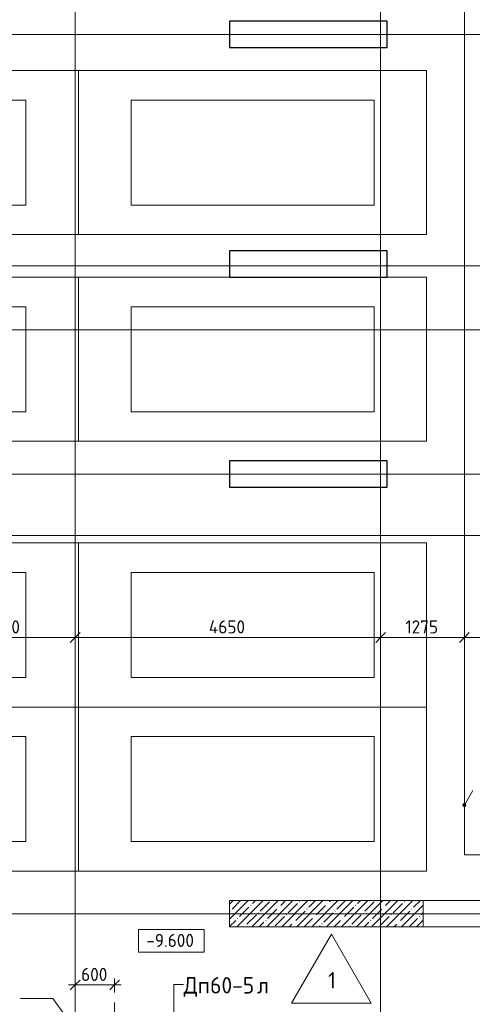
# Model space of a CAD drawing. Header units: millimetres. Extents: x 94064 to 156999, y -10965 to 64097.
# Tile 36 of 40: x 124075 to 130966, y 33820 to 48825. Entities that reach past the tile are written whole.
import ezdxf

# ---------------------------------------------------------------- set-up
doc = ezdxf.new("R2010")
doc.units = ezdxf.units.MM
doc.linetypes.add('4_ Штрихпунктир_ 10 х 2 мм', pattern=[14, 10, -2, 0, -2])
doc.linetypes.add('4_ Штрихпунктир_ 5 х 2 мм', pattern=[9, 5, -2, 0, -2])
for name, color, linetype, lineweight in [('A-ANNO-DIMS', 7, 'Continuous', 5), ('A-ANNO-DIMS-100', 7, 'Continuous', 5), ('A-DETL', 7, 'Continuous', 25), ('A-DOOR', 7, 'Continuous', 13), ('A-DOOR-IDEN', 7, 'Continuous', 5), ('A-DOOR-OPNG', 7, 'Continuous', 13), ('A-FLOR', 7, 'Continuous', 13), ('A-FLOR-IDEN', 7, 'Continuous', 5), ('A-WALL', 7, 'Continuous', 13), ('A-WALL-PATT', 7, 'Continuous', 13), ('C-PRKG', 7, 'Continuous', 13), ('G-ANNO-DIMS', 7, 'Continuous', 5), ('M-EQPM-IDEN', 7, 'Continuous', 5), ('S-COLS', 7, 'Continuous', 25), ('S-GRID', 7, 'Continuous', 5)]:
    doc.layers.add(name, color=color, linetype=linetype, lineweight=lineweight)
doc.styles.add('GOST Common_2', font='GOST_Common.ttf', dxfattribs={"height": 200})
doc.styles.add('GOST Common_3', font='GOST_Common.ttf', dxfattribs={"height": 250})
doc.dimstyles.new('2_мм', dxfattribs={"dimscale": 304.8, "dimtxt": 201.142999, "dimasz": 0.492126, "dimexe": 0.328084, "dimexo": 0.492126, "dimgap": 0, "dimtad": 1, "dimdec": 0, "dimdsep": 46, "dimtxsty": 'GOST Common_2', "dimblk1": 'OBLIQUE', "dimblk2": 'OBLIQUE', "dimsah": 1, "dimcen": 0.09, "dimdle": 0.328084, "dimadec": 5, "dimazin": 2, "dimtfac": 1, "dimtdec": 4, "dimtix": 1, "dimtmove": 0, "dimatfit": 3, "dimfxl": 1, "dimtvp": 1, "dimtolj": 1, "dimtzin": 0, "dimarcsym": 2})
doc.dimstyles.new('2_мм_1', dxfattribs={"dimscale": 304.8, "dimtxt": 201.142999, "dimasz": 0.492126, "dimexe": 0.328084, "dimexo": 0.492126, "dimgap": 0, "dimtad": 1, "dimdec": 0, "dimdsep": 46, "dimtxsty": 'GOST Common_2', "dimblk1": 'OBLIQUE', "dimblk2": 'OBLIQUE', "dimsah": 1, "dimcen": 0.09, "dimdle": 0.328084, "dimadec": 5, "dimazin": 2, "dimtfac": 1, "dimtdec": 4, "dimtix": 1, "dimtmove": 1, "dimatfit": 3, "dimfxl": 1, "dimtvp": 1, "dimtolj": 1, "dimtzin": 0, "dimarcsym": 2})

# ---------------------------------------------------------------- blocks, each defined once
blk = doc.blocks.new('КР-Проем - Настраиваемый-1819065--02_Подвал_МП_часть Г')
at = {"layer": 'A-DOOR-OPNG'}
for p, q in [((-625, 200), (625, 200)), ((-625, -200), (625, -200))]:
    blk.add_line(p, q, dxfattribs=at)
blk = doc.blocks.new('АР_Машиноместо - 4900x2400_М__5300х2500_-2211001--02_Подвал_МП_часть Г')
at = {"layer": 'C-PRKG'}
for p, q in [((2500, 0), (0, 0)), ((0, 0), (0, -5300)), ((2500, 0), (2500, -5300)), ((450, -800), (450, -4500)), ((450, -800), (2050, -800)), ((2050, -800), (2050, -4500)), ((450, -4500), (2050, -4500)), ((2500, -5300), (0, -5300))]:
    blk.add_line(p, q, dxfattribs=at)
blk = doc.blocks.new('АР_Машиноместо - 4900x2400_М__5300х2500_-V1--02_Подвал_МП_часть Г')
at = {"layer": 'C-PRKG'}
for p, q in [((2500, 0), (0, 0)), ((0, 0), (0, -5300)), ((2500, 0), (2500, -5300)), ((450, -800), (450, -4500)), ((450, -800), (2050, -800)), ((2050, -800), (2050, -4500)), ((450, -4500), (2050, -4500))]:
    blk.add_line(p, q, dxfattribs=at)
blk = doc.blocks.new('АР_Машиноместо - 4900x2400_М__5300х2500_-V2--02_Подвал_МП_часть Г')
at = {"layer": 'C-PRKG'}
for p, q in [((2500, 0), (0, 0)), ((0, 0), (0, -600)), ((2500, 0), (2500, -5300)), ((450, -800), (450, -4500)), ((450, -800), (2050, -800)), ((2050, -800), (2050, -4500)), ((0, -3000), (0, -5300)), ((450, -4500), (2050, -4500)), ((2500, -5300), (0, -5300))]:
    blk.add_line(p, q, dxfattribs=at)
blk = doc.blocks.new('DIMBLOCK112--02_Подвал_МП_часть Г')
at = {"layer": 'A-ANNO-DIMS-100'}
for p, q in [((122770, 39366), (122770, 39510)), ((124920, 39366), (124920, 39510)), ((122770, 39410), (124920, 39410)), ((122770, 39410), (122770, 39366)), ((124920, 39410), (124920, 39366))]:
    blk.add_line(p, q, dxfattribs=at)
at = {"layer": 'A-ANNO-DIMS-100', "lineweight": 25}
for p, q in [((122770, 39410), (122845, 39485)), ((124920, 39410), (124995, 39485)), ((122770, 39410), (122695, 39335)), ((124920, 39410), (124845, 39335))]:
    blk.add_line(p, q, dxfattribs=at)
at = {"layer": 'A-ANNO-DIMS-100', "color": 0, "insert": (123584, 39671), "char_height": 200, "width": 625.93, "attachment_point": 1, "line_spacing_factor": 1.022761, "style": 'GOST Common_2'}
blk.add_mtext('2150', dxfattribs=at)
blk = doc.blocks.new('_Oblique')
at = {"color": 0, "linetype": 'ByBlock', "lineweight": -2}
blk.add_line((-0.5, -0.5), (0.5, 0.5), dxfattribs=at)
blk = doc.blocks.new('DIMBLOCK113--02_Подвал_МП_часть Г')
at = {"layer": 'A-ANNO-DIMS-100'}
for p, q in [((124920, 39366), (124920, 39510)), ((129570, 39366), (129570, 39510)), ((124920, 39410), (129570, 39410)), ((124920, 39410), (124920, 39366)), ((129570, 39410), (129570, 39366))]:
    blk.add_line(p, q, dxfattribs=at)
at = {"layer": 'A-ANNO-DIMS-100', "lineweight": 25}
for p, q in [((124920, 39410), (124995, 39485)), ((129570, 39410), (129645, 39485)), ((124920, 39410), (124845, 39335)), ((129570, 39410), (129495, 39335))]:
    blk.add_line(p, q, dxfattribs=at)
at = {"layer": 'A-ANNO-DIMS-100', "color": 0, "insert": (126955, 39671), "char_height": 200, "width": 695.48, "attachment_point": 1, "line_spacing_factor": 1.022761, "style": 'GOST Common_2'}
blk.add_mtext('4650', dxfattribs=at)
blk = doc.blocks.new('DIMBLOCK114--02_Подвал_МП_часть Г')
at = {"layer": 'A-ANNO-DIMS-100'}
for p, q in [((129570, 39366), (129570, 39510)), ((130845, 39366), (130845, 39510)), ((129570, 39410), (130845, 39410)), ((129570, 39410), (129570, 39366)), ((130845, 39410), (130845, 39366))]:
    blk.add_line(p, q, dxfattribs=at)
at = {"layer": 'A-ANNO-DIMS-100', "lineweight": 25}
for p, q in [((129570, 39410), (129645, 39485)), ((130845, 39410), (130920, 39485)), ((129570, 39410), (129495, 39335)), ((130845, 39410), (130770, 39335))]:
    blk.add_line(p, q, dxfattribs=at)
at = {"layer": 'A-ANNO-DIMS-100', "color": 0, "insert": (129947, 39671), "char_height": 200, "width": 625.93, "attachment_point": 1, "line_spacing_factor": 1.022761, "style": 'GOST Common_2'}
blk.add_mtext('1275', dxfattribs=at)
blk = doc.blocks.new('DIMBLOCK115--02_Подвал_МП_часть Г')
at = {"layer": 'A-ANNO-DIMS-100'}
for p, q in [((130845, 39366), (130845, 39510)), ((133420, 39366), (133420, 39510)), ((130845, 39410), (133420, 39410)), ((130845, 39410), (130845, 39366)), ((132130, 39410), (132132, 39410)), ((132789, 39410), (132130, 39410)), ((133420, 39410), (133420, 39366))]:
    blk.add_line(p, q, dxfattribs=at)
at = {"layer": 'A-ANNO-DIMS-100', "lineweight": 25}
for p, q in [((130845, 39410), (130920, 39485)), ((133420, 39410), (133495, 39485)), ((130845, 39410), (130770, 39335)), ((133420, 39410), (133345, 39335))]:
    blk.add_line(p, q, dxfattribs=at)
at = {"layer": 'A-ANNO-DIMS-100', "color": 0, "insert": (132230, 39671), "char_height": 200, "width": 670.93, "attachment_point": 1, "line_spacing_factor": 1.022761, "style": 'GOST Common_2'}
blk.add_mtext('2575', dxfattribs=at)
blk = doc.blocks.new('Высотные отметки - Frame_2-749557--02_Подвал_МП_часть Г')
at = {"layer": 'G-ANNO-DIMS'}
for p, q in [((-5, 3.5), (-5, 0)), ((5, 3.5), (-5, 3.5)), ((5, 0), (5, 3.5)), ((-5, 0), (5, 0))]:
    blk.add_line(p, q, dxfattribs=at)
blk = doc.blocks.new('Марка полов - Марка полов-4106608--02_Подвал_МП_часть Г')
at = {"layer": 'A-FLOR-IDEN'}
for p, q in [((0, 7), (-6.06, -3.5)), ((6.06, -3.5), (0, 7)), ((-6.06, -3.5), (6.06, -3.5))]:
    blk.add_line(p, q, dxfattribs=at)
blk = doc.blocks.new('DIMBLOCK139--02_Подвал_МП_часть Г')
at = {"layer": 'A-ANNO-DIMS-100'}
for p, q in [((124920, 34070), (124920, 34214)), ((125520, 34000), (125520, 34214)), ((124820, 34114), (125620, 34114)), ((124920, 34114), (124920, 34070)), ((125520, 34114), (125520, 34000))]:
    blk.add_line(p, q, dxfattribs=at)
at = {"layer": 'A-ANNO-DIMS-100', "lineweight": 25}
for p, q in [((124920, 34114), (124845, 34039)), ((124920, 34114), (124995, 34189)), ((125520, 34114), (125445, 34039)), ((125520, 34114), (125595, 34189))]:
    blk.add_line(p, q, dxfattribs=at)
at = {"layer": 'A-ANNO-DIMS-100', "color": 0, "insert": (125010, 34375), "char_height": 200, "width": 503.2, "attachment_point": 1, "line_spacing_factor": 1.022761, "style": 'GOST Common_2'}
blk.add_mtext('600', dxfattribs=at)

msp = doc.modelspace()

# ---------------------------------------------------------------- hatches: boundary and pattern name
at = {"layer": 'A-WALL-PATT', "lineweight": 5}
h = msp.add_hatch(dxfattribs=at)
h.set_pattern_fill('FP_3', color=256, style=0, pattern_type=2)
h.set_pattern_definition([(45, (0, 0), (-114.04925, 114.04925), []), (45, (114.05, 0), (-114.04925, 114.04925), [201.612, -40.322, 3.353, -36.97])])
h.paths.add_polyline_path([(127270, 35000), (130220, 35000), (130220, 35400), (127270, 35400)])
at = {"layer": 'G-ANNO-DIMS'}
h = msp.add_hatch(color=256, dxfattribs=at)
edge = h.paths.add_edge_path()
edge.add_arc((130845, 36854.566236), 25, 0, 360)

# ---------------------------------------------------------------- linework, layer by layer
at = {"layer": 'A-DETL', "linetype": '4_ Штрихпунктир_ 5 х 2 мм', "lineweight": 5}
msp.add_line((125520, 31350), (125520, 33850), dxfattribs=at)
at = {"layer": 'A-DOOR-IDEN'}
for p, q in [((126420.494247, 34123.106876), (126570.333884, 34123.106876)), ((126420.494247, 33455.698247), (126420.494247, 34123.106876))]:
    msp.add_line(p, q, dxfattribs=at)
at = {"layer": 'A-FLOR'}
for p, q in [((130845, 36099.97433), (130845, 61659.050116)), ((131770, 36099.97433), (130845, 36099.97433))]:
    msp.add_line(p, q, dxfattribs=at)
at = {"layer": 'A-WALL'}
for p, q in [((130220, 35400), (127270, 35400)), ((127270, 35400), (127270, 35000)), ((130220, 35000), (130220, 35400)), ((127270, 35000), (130220, 35000))]:
    msp.add_line(p, q, dxfattribs=at)
at = {"layer": 'G-ANNO-DIMS'}
for p, q in [((130845, 36854.566236), (130973.193797, 37076.604406)), ((126271.00891, 34611.822877), (126384.415082, 34611.822877))]:
    msp.add_line(p, q, dxfattribs=at)
msp.add_circle((130845, 36854.566236), 25, dxfattribs=at)
at = {"layer": 'M-EQPM-IDEN'}
for p, q in [((124581.188093, 33909.023232), (124088.117777, 33909.023232)), ((125333.120326, 32861.248809), (124581.188093, 33909.023232))]:
    msp.add_line(p, q, dxfattribs=at)
at = {"layer": 'S-COLS'}
for p, q in [((129670, 48800), (127270, 48800)), ((127270, 48800), (127270, 48400)), ((129670, 48400), (129670, 48800)), ((127270, 48400), (129670, 48400)), ((129670, 45300), (127270, 45300)), ((127270, 45300), (127270, 44900)), ((129670, 44900), (129670, 45300)), ((127270, 44900), (129670, 44900)), ((129670, 42100), (127270, 42100)), ((127270, 42100), (127270, 41700)), ((129670, 41700), (129670, 42100)), ((127270, 41700), (129670, 41700))]:
    msp.add_line(p, q, dxfattribs=at)
at = {"layer": 'S-GRID', "linetype": '4_ Штрихпунктир_ 10 х 2 мм'}
for p, q in [((129570, -2719.290123), (129570, 62027.035798)), ((124920, -1568.032198), (124920, 60921.15283)), ((144300.395464, 48600), (111069.614367, 48600)), ((144300.395464, 45075), (111069.614367, 45075)), ((147152.953924, 44100), (110269.614367, 44100)), ((144300.395464, 41900), (106850, 41900)), ((144300.395464, 40965), (111069.614367, 40965)), ((147152.953924, 35200), (94864.03029, 35200)), ((144300.395464, 35200), (104974.772979, 35200))]:
    msp.add_line(p, q, dxfattribs=at)

# ---------------------------------------------------------------- block references
at = {"layer": 'A-DOOR'}
msp.add_blockref('КР-Проем - Настраиваемый-1819065--02_Подвал_МП_часть Г', (130845, 35200), dxfattribs=at)
at = {"layer": 'A-FLOR-IDEN', "xscale": 99.99999999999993, "yscale": 99.99999999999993, "zscale": 99.99999999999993}
msp.add_blockref('Марка полов - Марка полов-4106608--02_Подвал_МП_часть Г', (128820.731082, 34189.154877), dxfattribs=at)
at = {"layer": 'C-PRKG', "rotation": 270.0000000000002}
for name, p in [('АР_Машиноместо - 4900x2400_М__5300х2500_-2211001--02_Подвал_МП_часть Г', (124970, 48050)), ('АР_Машиноместо - 4900x2400_М__5300х2500_-2211001--02_Подвал_МП_часть Г', (130270, 48050)), ('АР_Машиноместо - 4900x2400_М__5300х2500_-2211001--02_Подвал_МП_часть Г', (124970, 44900)), ('АР_Машиноместо - 4900x2400_М__5300х2500_-V2--02_Подвал_МП_часть Г', (130270, 44900)), ('АР_Машиноместо - 4900x2400_М__5300х2500_-V1--02_Подвал_МП_часть Г', (124970, 40850)), ('АР_Машиноместо - 4900x2400_М__5300х2500_-2211001--02_Подвал_МП_часть Г', (130270, 40850)), ('АР_Машиноместо - 4900x2400_М__5300х2500_-V1--02_Подвал_МП_часть Г', (124970, 38350)), ('АР_Машиноместо - 4900x2400_М__5300х2500_-2211001--02_Подвал_МП_часть Г', (130270, 38350))]:
    msp.add_blockref(name, p, dxfattribs=at)
at = {"layer": 'G-ANNO-DIMS', "extrusion": (0, 0, -1), "xscale": 99.99999999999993, "yscale": 99.99999999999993, "zscale": 99.99999999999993}
msp.add_blockref('Высотные отметки - Frame_2-749557--02_Подвал_МП_часть Г', (-126384.415082, 34611.822877), dxfattribs=at)

# ---------------------------------------------------------------- texts
at = {"layer": 'A-DOOR-IDEN', "char_height": 250, "attachment_point": 1, "style": 'GOST Common_3'}
for s, insert, width in [('Дп', (126570.333884, 34234.033959), 489.029375), ('60-5', (126973.823467, 34234.033959), 865.8225), ('\\fGOST Common|b0|i0|c204|p34|;л', (127688.198467, 34234.033959), 216.455625)]:
    msp.add_mtext(s, dxfattribs=dict(at, insert=insert, width=width))
at = {"layer": 'A-FLOR-IDEN', "insert": (128769.854799, 34311.216549), "char_height": 250, "width": 152.320625, "attachment_point": 1, "style": 'GOST Common_3'}
msp.add_mtext('\\fGOST Common|b0|i0|c204|p34|;1', dxfattribs=at)
at = {"layer": 'G-ANNO-DIMS', "insert": (126002.258556, 34893.188538), "char_height": 200, "width": 917.17566319, "attachment_point": 1, "line_spacing_factor": 1.022761, "style": 'GOST Common_2'}
msp.add_mtext('-9.600', dxfattribs=at)

# ---------------------------------------------------------------- dimensions: what is measured, and where the dimension line sits
at = {"layer": 'A-ANNO-DIMS'}
for base, p1, p2, override, picture, middle in [((124920, 39409.757492), (122770, 39515.823509), (124920, 39515.823509), {"dimpost": '<>', "dimfxl": 2150}, 'DIMBLOCK112--02_Подвал_МП_часть Г', (123845, 39509.757492)), ((129570, 39409.757492), (124920, 39515.823509), (129570, 39515.823509), {"dimpost": '<>', "dimfxl": 4650}, 'DIMBLOCK113--02_Подвал_МП_часть Г', (127245, 39509.757492)), ((130845, 39409.757492), (129570, 39515.823509), (130845, 39515.823509), {"dimpost": '<>', "dimfxl": 1275}, 'DIMBLOCK114--02_Подвал_МП_часть Г', (130207.5, 39509.757492)), ((125520, 34113.933422), (124920, 34219.999439), (125520, 33850), {"dimpost": '<>', "dimfxl": 704.911047}, 'DIMBLOCK139--02_Подвал_МП_часть Г', (125220, 34213.933422))]:
    dim = msp.add_linear_dim(base=base, p1=p1, p2=p2, dimstyle='2_мм', override=override, dxfattribs=at)
    dim.commit()
    dim.dimension.update_dxf_attribs({"geometry": picture, "text_midpoint": middle})
dim = msp.add_linear_dim(base=(133420, 39409.757492), p1=(130845, 39515.823509), p2=(133420, 39515.823509), dimstyle='2_мм_1', override={"dimpost": '<>', "dimfxl": 2575}, dxfattribs=at)
dim.commit()
dim.dimension.update_dxf_attribs({"geometry": 'DIMBLOCK115--02_Подвал_МП_часть Г', "text_midpoint": (132565.766324, 39537.789819), "dimtype": 160})

doc.saveas('drawing.dxf')
